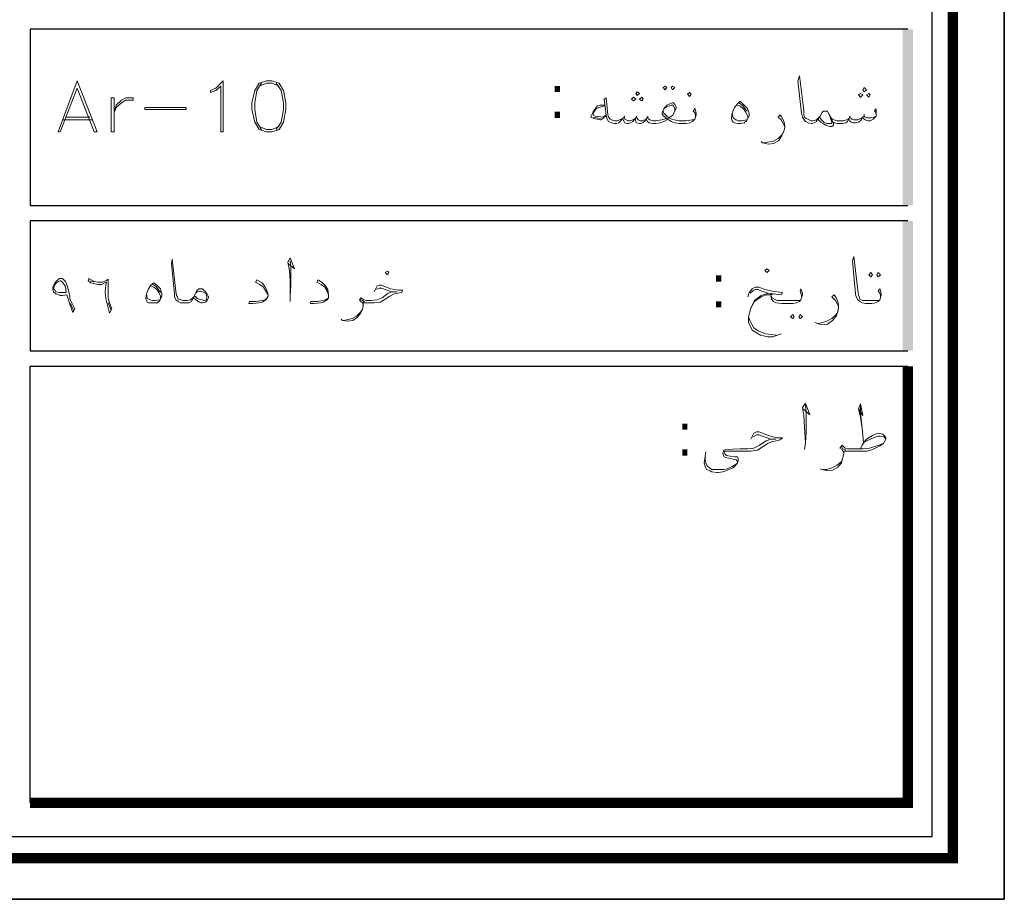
# Model space of a CAD drawing. Header units: metres. Extents: x 5.7 to 89.8, y 4 to 63.5.
# Tile 40 of 60: x 76.9 to 89.8, y 4 to 15.5. Entities that reach past the tile are written whole.
import ezdxf

# ---------------------------------------------------------------- set-up
doc = ezdxf.new("R2010")
doc.units = ezdxf.units.M
doc.header["$MEASUREMENT"] = 0
for name, color, linetype in [('PDF7_KADR', 7, 'Continuous'), ('PDF7_Text', 7, 'Continuous'), ('PDF7_textt', 7, 'Continuous')]:
    doc.layers.add(name, color=color, linetype=linetype)
doc.styles.add('PDF B Mitra', font='BMITRA.TTF')

msp = doc.modelspace()

# ---------------------------------------------------------------- linework, layer by layer
at = {"layer": 'PDF7_KADR', "lineweight": 25}
for points in [[(5.695, 4.013), (89.785, 4.013), (89.785, 63.476), (5.695, 63.476)], [(5.695, 63.476), (89.785, 63.476), (89.785, 4.013), (5.695, 4.013)], [(6.514, 4.832), (88.841, 4.832), (88.841, 62.657), (6.514, 62.657)]]:
    msp.add_lwpolyline(points, close=True, dxfattribs=at)
at = {"layer": 'PDF7_KADR', "lineweight": 0, "const_width": 0.135}
msp.add_lwpolyline([(6.235, 62.937), (6.235, 4.552), (89.111, 4.552), (89.111, 62.937)], close=True, dxfattribs=at)
at = {"layer": 'PDF7_KADR', "lineweight": 25}
for points in [[(88.524, 15.378), (77.053, 15.378), (77.053, 13.076), (88.524, 13.076)], [(88.524, 12.874), (82.783, 12.874), (77.053, 12.874), (77.053, 11.179), (82.783, 11.179), (88.524, 11.179)], [(77.053, 5.275), (77.053, 10.976), (78.748, 10.976), (82.783, 10.976), (88.524, 10.976)]]:
    msp.add_lwpolyline(points, dxfattribs=at)
at = {"layer": 'PDF7_KADR', "lineweight": 0, "const_width": 0.135}
msp.add_lwpolyline([(77.053, 5.275), (88.524, 5.275), (88.524, 9.31), (88.524, 10.976)], dxfattribs=at)
at = {"layer": 'PDF7_KADR', "transparency": 33554559}
for points in [[(88.456, 13.076), (88.591, 13.076), (88.456, 15.378)], [(88.591, 13.076), (88.456, 15.378), (88.591, 15.378)], [(88.456, 11.179), (88.591, 11.179), (88.456, 12.874)], [(88.591, 11.179), (88.456, 12.874), (88.591, 12.874)]]:
    msp.add_solid(points, dxfattribs=at)
at = {"layer": 'PDF7_textt', "lineweight": 20}
for points in [[(77.669, 14.704), (77.419, 14.039), (77.448, 14.039), (77.669, 14.607), (77.891, 14.039), (77.929, 14.039)], [(79.576, 14.039), (79.547, 14.039), (79.547, 14.636), (79.48, 14.578), (79.412, 14.55), (79.412, 14.578), (79.48, 14.607), (79.576, 14.704)], [(80.144, 14.704), (80.048, 14.675), (79.99, 14.578), (79.952, 14.415), (79.952, 14.328), (79.99, 14.164), (80.048, 14.068), (80.144, 14.039), (80.212, 14.039), (80.308, 14.068), (80.366, 14.164), (80.395, 14.328), (80.395, 14.415), (80.366, 14.578), (80.308, 14.675), (80.212, 14.704)], [(84.989, 14.511), (85.018, 14.54), (84.989, 14.559), (84.97, 14.54)], [(85.355, 14.636), (85.374, 14.617), (85.355, 14.588), (85.326, 14.617)], [(85.451, 14.636), (85.48, 14.617), (85.451, 14.588), (85.432, 14.617)], [(85.673, 14.501), (85.692, 14.53), (85.673, 14.55), (85.644, 14.53)], [(87.955, 14.559), (87.984, 14.588), (87.955, 14.617), (87.936, 14.588)], [(78.151, 14.039), (78.151, 14.482), (78.112, 14.482), (78.112, 14.039)], [(78.401, 14.482), (78.401, 14.453), (78.305, 14.453), (78.247, 14.415), (78.18, 14.357), (78.151, 14.289), (78.18, 14.386), (78.247, 14.453), (78.305, 14.482)], [(84.941, 14.444), (84.97, 14.463), (84.941, 14.492), (84.912, 14.463)], [(85.047, 14.444), (85.066, 14.463), (85.047, 14.492), (85.018, 14.463)], [(86.328, 14.434), (86.337, 14.434), (86.385, 14.386), (86.424, 14.347), (86.443, 14.309), (86.453, 14.28), (86.453, 14.251), (86.434, 14.212), (86.414, 14.184), (86.385, 14.155), (86.337, 14.145), (86.308, 14.145), (86.26, 14.155), (86.241, 14.164), (86.231, 14.184), (86.222, 14.212), (86.222, 14.222), (86.231, 14.28), (86.26, 14.357), (86.299, 14.405)], [(87.907, 14.492), (87.936, 14.521), (87.907, 14.54), (87.878, 14.521)], [(88.013, 14.492), (88.032, 14.521), (88.013, 14.54), (87.984, 14.521)], [(79.095, 14.328), (78.555, 14.328), (78.555, 14.357), (79.095, 14.357)], [(86.684, 12.2), (86.713, 12.228), (86.684, 12.248), (86.655, 12.228)], [(77.611, 11.679), (77.573, 11.785), (77.534, 11.911), (77.477, 11.901), (77.448, 11.901), (77.39, 11.92), (77.361, 11.949), (77.351, 11.988), (77.351, 12.007), (77.371, 12.055), (77.4, 12.094), (77.438, 12.122), (77.467, 12.122), (77.477, 12.122), (77.515, 12.084), (77.544, 12.017), (77.573, 11.891), (77.573, 11.853), (77.602, 11.795), (77.64, 11.728)], [(78.093, 11.67), (78.064, 11.776), (78.045, 11.862), (78.035, 11.949), (78.045, 12.036), (78.054, 12.074), (78.026, 12.065), (77.987, 12.045), (77.939, 12.045), (77.881, 12.055), (77.843, 12.065), (77.833, 12.074), (77.814, 12.084), (77.823, 12.122), (77.852, 12.103), (77.891, 12.084), (77.939, 12.074), (77.997, 12.074), (78.045, 12.094), (78.074, 12.113), (78.074, 12.026), (78.074, 11.959), (78.074, 11.872), (78.093, 11.805), (78.122, 11.728)], [(81.724, 12.171), (81.743, 12.2), (81.724, 12.219), (81.695, 12.2)], [(88.042, 12.2), (88.061, 12.171), (88.042, 12.142), (88.013, 12.171)], [(88.138, 12.2), (88.167, 12.171), (88.138, 12.142), (88.119, 12.171)], [(77.525, 11.939), (77.477, 11.939), (77.438, 11.939), (77.39, 11.949), (77.371, 11.978), (77.361, 11.988), (77.371, 12.026), (77.39, 12.055), (77.419, 12.084), (77.448, 12.094), (77.457, 12.094), (77.477, 12.074), (77.515, 12.017)], [(78.671, 12.065), (78.719, 12.026), (78.758, 11.988), (78.767, 11.949), (78.777, 11.92), (78.777, 11.891), (78.758, 11.853), (78.748, 11.834), (78.719, 11.805), (78.671, 11.805), (78.652, 11.805), (78.603, 11.805), (78.584, 11.814), (78.575, 11.834), (78.565, 11.853), (78.565, 11.862), (78.575, 11.92), (78.603, 11.988), (78.632, 12.036)], [(79.191, 11.872), (79.21, 11.92), (79.229, 11.959), (79.258, 11.988), (79.268, 11.988), (79.287, 11.988), (79.307, 11.988), (79.355, 11.939), (79.374, 11.911), (79.384, 11.882), (79.384, 11.872), (79.374, 11.843), (79.355, 11.824), (79.345, 11.814), (79.307, 11.805), (79.287, 11.805), (79.268, 11.814), (79.22, 11.843)], [(87.021, 11.651), (87.04, 11.622), (87.021, 11.602), (86.992, 11.622)], [(87.117, 11.651), (87.146, 11.622), (87.117, 11.602), (87.098, 11.622)]]:
    msp.add_lwpolyline(points, close=True, dxfattribs=at)
for points in [[(80.077, 14.675), (80.019, 14.578), (79.99, 14.415), (79.99, 14.328), (80.019, 14.164), (80.077, 14.068)], [(80.308, 14.636), (80.212, 14.675), (80.144, 14.675), (80.048, 14.636)], [(80.27, 14.068), (80.337, 14.164), (80.366, 14.328), (80.366, 14.415), (80.337, 14.578), (80.27, 14.675)], [(88.109, 14.28), (88.09, 14.318), (88.109, 14.338), (88.109, 14.299), (88.109, 14.28), (88.109, 14.241), (88.09, 14.222), (88.071, 14.203), (88.032, 14.184), (88.003, 14.184), (87.965, 14.193), (87.946, 14.212), (87.936, 14.232), (87.907, 14.184), (87.878, 14.164), (87.84, 14.155), (87.811, 14.155), (87.782, 14.164), (87.763, 14.184), (87.753, 14.212), (87.734, 14.174), (87.715, 14.155), (87.666, 14.145), (87.618, 14.145), (87.599, 14.145), (87.56, 14.155), (87.541, 14.174), (87.522, 14.222), (87.483, 14.289), (87.474, 14.309), (87.455, 14.309), (87.435, 14.309), (87.416, 14.309), (87.406, 14.289), (87.377, 14.241), (87.349, 14.203), (87.329, 14.184), (87.329, 14.174), (87.3, 14.155), (87.272, 14.145), (87.262, 14.145), (87.223, 14.155), (87.185, 14.174), (87.166, 14.203), (87.146, 14.232), (87.137, 14.28), (87.089, 14.704), (87.108, 14.771), (87.166, 14.318), (87.166, 14.261), (87.175, 14.232), (87.194, 14.212), (87.233, 14.193), (87.262, 14.184), (87.272, 14.184), (87.281, 14.184), (87.329, 14.193), (87.339, 14.203), (87.349, 14.212), (87.377, 14.241)], [(85.75, 14.232), (85.75, 14.251), (85.74, 14.289), (85.721, 14.309), (85.74, 14.347), (85.75, 14.318), (85.759, 14.28), (85.759, 14.261), (85.75, 14.232), (85.74, 14.203), (85.711, 14.174), (85.682, 14.155), (85.625, 14.145), (85.557, 14.145), (85.538, 14.145), (85.48, 14.155), (85.432, 14.174), (85.403, 14.193), (85.393, 14.212), (85.374, 14.193), (85.336, 14.174), (85.287, 14.155), (85.23, 14.145), (85.22, 14.145), (85.191, 14.145), (85.143, 14.155), (85.124, 14.174), (85.104, 14.203), (85.085, 14.174), (85.056, 14.155), (85.037, 14.145), (85.018, 14.145), (84.979, 14.155), (84.97, 14.174), (84.96, 14.212), (84.931, 14.174), (84.902, 14.155), (84.873, 14.145), (84.854, 14.145), (84.825, 14.155), (84.816, 14.174), (84.796, 14.212), (84.767, 14.174), (84.748, 14.155), (84.719, 14.145), (84.7, 14.145), (84.69, 14.145), (84.652, 14.155), (84.613, 14.174), (84.594, 14.203), (84.584, 14.251), (84.556, 14.463), (84.584, 14.482), (84.604, 14.261), (84.613, 14.232), (84.633, 14.203), (84.652, 14.193), (84.69, 14.184), (84.7, 14.184), (84.729, 14.184), (84.758, 14.193), (84.796, 14.212), (84.816, 14.232), (84.825, 14.203), (84.864, 14.184), (84.893, 14.184), (84.931, 14.193), (84.96, 14.212), (84.979, 14.232), (84.999, 14.193), (85.027, 14.184), (85.056, 14.184), (85.104, 14.203), (85.124, 14.232), (85.133, 14.212), (85.153, 14.193), (85.191, 14.184), (85.22, 14.184), (85.23, 14.184), (85.307, 14.193), (85.374, 14.212), (85.336, 14.241), (85.316, 14.27), (85.316, 14.289), (85.336, 14.338), (85.374, 14.386), (85.413, 14.405), (85.451, 14.415), (85.461, 14.415), (85.48, 14.395), (85.499, 14.367), (85.499, 14.347), (85.48, 14.309), (85.451, 14.251), (85.403, 14.222), (85.442, 14.203), (85.47, 14.193), (85.538, 14.184), (85.557, 14.184), (85.634, 14.184), (85.711, 14.193), (85.74, 14.203)], [(86.318, 14.415), (86.366, 14.386), (86.405, 14.328), (86.424, 14.309)], [(84.565, 14.386), (84.498, 14.386), (84.469, 14.376), (84.45, 14.357), (84.411, 14.299), (84.382, 14.232), (84.421, 14.212), (84.507, 14.193), (84.517, 14.193), (84.584, 14.251)], [(84.565, 14.376), (84.488, 14.357), (84.45, 14.338), (84.411, 14.28), (84.411, 14.27), (84.421, 14.251), (84.44, 14.241), (84.546, 14.232), (84.584, 14.261)], [(85.326, 14.309), (85.336, 14.28), (85.365, 14.251), (85.403, 14.222)], [(85.48, 14.309), (85.48, 14.338), (85.461, 14.376), (85.451, 14.386), (85.432, 14.386), (85.374, 14.367), (85.336, 14.338)], [(86.289, 14.386), (86.328, 14.376), (86.376, 14.338), (86.405, 14.299), (86.434, 14.241), (86.434, 14.222)], [(87.483, 14.289), (87.503, 14.241), (87.532, 14.164), (87.532, 14.145), (87.522, 14.145), (87.503, 14.145), (87.464, 14.145), (87.426, 14.164), (87.397, 14.193), (87.368, 14.232)], [(77.486, 14.193), (77.862, 14.193)], [(77.515, 14.232), (77.833, 14.232)], [(84.507, 14.212), (84.411, 14.232)], [(84.825, 14.241), (84.816, 14.232)], [(84.979, 14.241), (84.979, 14.232)], [(85.133, 14.241), (85.124, 14.232)], [(86.414, 14.193), (86.357, 14.184), (86.308, 14.184), (86.28, 14.193), (86.241, 14.222), (86.231, 14.28)], [(86.915, 14.106), (86.896, 14.145), (86.867, 14.193), (86.828, 14.232), (86.857, 14.261), (86.877, 14.232), (86.906, 14.174), (86.915, 14.126), (86.915, 14.097), (86.906, 14.049), (86.877, 13.991), (86.838, 13.924), (86.771, 13.885), (86.703, 13.875), (86.626, 13.895), (86.607, 13.914)], [(87.541, 14.174), (87.551, 14.145), (87.551, 14.126), (87.532, 14.106), (87.503, 14.106), (87.455, 14.126), (87.416, 14.145), (87.387, 14.164), (87.349, 14.203)], [(87.522, 14.222), (87.541, 14.203), (87.56, 14.193), (87.599, 14.184), (87.618, 14.184), (87.686, 14.184), (87.724, 14.193), (87.753, 14.212), (87.763, 14.232), (87.792, 14.203), (87.82, 14.193), (87.869, 14.193), (87.907, 14.212), (87.936, 14.232), (87.955, 14.241), (87.965, 14.232), (87.994, 14.222), (88.042, 14.222), (88.081, 14.232), (88.109, 14.241)], [(87.772, 14.241), (87.763, 14.232)], [(87.955, 14.27), (87.955, 14.241)], [(80.048, 14.106), (80.144, 14.068), (80.212, 14.068), (80.308, 14.106)], [(86.636, 13.895), (86.694, 13.904), (86.761, 13.914), (86.828, 13.952), (86.877, 14.001), (86.906, 14.049)], [(79.191, 11.872), (79.172, 11.843), (79.162, 11.824), (79.133, 11.805), (79.095, 11.805), (79.066, 11.805), (79.056, 11.805), (79.018, 11.805), (78.989, 11.824), (78.96, 11.843), (78.941, 11.882), (78.941, 11.92), (78.902, 12.315), (78.912, 12.373), (78.96, 11.959), (78.969, 11.901), (78.979, 11.882), (78.989, 11.853), (79.027, 11.843), (79.056, 11.834), (79.066, 11.834), (79.104, 11.834), (79.152, 11.843), (79.181, 11.872), (79.201, 11.891)], [(80.433, 12.315), (80.51, 12.248), (80.453, 12.392), (80.424, 12.334), (80.443, 12.228), (80.453, 12.094), (80.453, 11.901), (80.453, 11.824)], [(80.453, 11.901), (80.462, 12.036), (80.462, 12.257), (80.453, 12.354)], [(88.167, 11.872), (88.167, 11.901), (88.158, 11.93), (88.138, 11.959), (88.158, 11.988), (88.167, 11.968), (88.177, 11.92), (88.177, 11.911), (88.167, 11.872), (88.158, 11.843), (88.138, 11.824), (88.1, 11.805), (88.052, 11.795), (87.975, 11.795), (87.926, 11.805), (87.898, 11.824), (87.869, 11.843), (87.849, 11.882), (87.84, 11.92), (87.801, 12.354), (87.82, 12.411), (87.869, 11.968), (87.878, 11.911), (87.888, 11.882), (87.898, 11.853), (87.936, 11.834), (87.975, 11.834), (88.052, 11.834), (88.138, 11.834), (88.158, 11.843)], [(80.164, 11.911), (80.135, 11.959), (80.106, 12.007), (80.058, 12.045), (80, 12.074), (80.019, 12.103), (80.087, 12.065), (80.116, 12.026), (80.144, 11.978), (80.164, 11.911), (80.164, 11.891), (80.154, 11.872), (80.135, 11.843), (80.087, 11.814), (80.048, 11.805), (79.961, 11.795), (79.913, 11.795), (79.923, 11.824), (80.01, 11.824), (80.087, 11.834), (80.125, 11.843), (80.154, 11.872)], [(80.953, 11.911), (80.934, 11.959), (80.905, 12.007), (80.857, 12.045), (80.799, 12.074), (80.819, 12.103), (80.876, 12.065), (80.915, 12.026), (80.944, 11.978), (80.953, 11.911), (80.953, 11.891), (80.953, 11.872), (80.934, 11.843), (80.886, 11.814), (80.848, 11.805), (80.761, 11.795), (80.713, 11.795), (80.722, 11.824), (80.809, 11.824), (80.876, 11.834), (80.915, 11.843), (80.953, 11.872)], [(77.833, 12.094), (77.891, 12.074)], [(78.623, 12.026), (78.671, 12.007), (78.709, 11.978), (78.738, 11.939), (78.758, 11.891), (78.758, 11.862)], [(78.661, 12.045), (78.7, 12.017), (78.738, 11.968), (78.758, 11.939)], [(81.551, 11.949), (81.589, 12.026), (81.618, 12.036), (81.647, 12.036), (81.762, 11.988), (81.82, 11.978), (81.868, 11.968), (81.926, 11.968), (81.907, 11.939), (81.859, 11.93), (81.811, 11.92), (81.753, 11.891), (81.695, 11.853), (81.628, 11.814), (81.551, 11.805), (81.454, 11.805), (81.425, 11.805), (81.406, 11.805), (81.406, 11.766), (81.396, 11.718), (81.368, 11.66), (81.329, 11.612), (81.271, 11.573), (81.204, 11.564), (81.136, 11.573), (81.117, 11.593)], [(81.406, 11.776), (81.396, 11.805), (81.377, 11.824), (81.358, 11.843), (81.377, 11.872), (81.416, 11.843), (81.445, 11.834), (81.454, 11.834), (81.512, 11.834), (81.589, 11.843), (81.657, 11.872), (81.734, 11.93), (81.782, 11.949), (81.849, 11.949), (81.782, 11.949), (81.647, 11.997), (81.618, 11.997), (81.57, 11.978)], [(86.434, 11.882), (86.453, 11.939), (86.491, 11.988), (86.53, 12.007), (86.578, 12.007), (86.655, 11.978), (86.751, 11.959), (86.886, 11.939), (86.867, 11.911), (86.694, 11.93), (86.617, 11.959), (86.568, 11.978), (86.54, 11.978), (86.511, 11.968), (86.462, 11.93)], [(87.137, 11.872), (87.137, 11.901), (87.127, 11.93), (87.117, 11.959), (87.127, 11.988), (87.137, 11.968), (87.146, 11.92), (87.146, 11.911), (87.137, 11.872), (87.127, 11.843), (87.108, 11.824), (87.069, 11.805), (87.021, 11.795), (86.954, 11.795), (86.877, 11.795), (86.809, 11.805), (86.771, 11.824), (86.742, 11.853), (86.732, 11.901), (86.732, 11.93)], [(78.748, 11.843), (78.69, 11.834), (78.652, 11.834), (78.623, 11.843), (78.584, 11.862), (78.575, 11.92)], [(79.22, 11.93), (79.239, 11.949), (79.268, 11.959), (79.287, 11.959), (79.307, 11.949), (79.326, 11.939), (79.355, 11.92), (79.364, 11.882), (79.364, 11.872), (79.355, 11.843), (79.335, 11.834), (79.297, 11.843), (79.239, 11.862), (79.21, 11.891)], [(81.425, 11.814), (81.396, 11.834), (81.368, 11.853)], [(86.867, 11.4), (86.761, 11.362), (86.694, 11.362), (86.597, 11.381), (86.491, 11.448), (86.443, 11.554), (86.443, 11.622), (86.472, 11.737), (86.52, 11.824), (86.607, 11.882), (86.674, 11.911), (86.723, 11.911), (86.78, 11.92)], [(86.703, 11.93), (86.607, 11.901), (86.52, 11.834), (86.472, 11.737)], [(86.732, 11.901), (86.751, 11.872), (86.8, 11.843), (86.819, 11.834), (86.877, 11.834), (86.954, 11.834), (87.031, 11.834), (87.108, 11.834), (87.127, 11.843)], [(87.618, 11.756), (87.599, 11.795), (87.58, 11.834), (87.532, 11.882), (87.56, 11.911), (87.589, 11.872), (87.609, 11.824), (87.618, 11.766), (87.618, 11.747), (87.609, 11.689), (87.589, 11.631), (87.541, 11.573), (87.474, 11.525), (87.406, 11.516), (87.339, 11.535), (87.31, 11.554)], [(77.583, 11.795), (77.621, 11.708)], [(78.074, 11.805), (78.112, 11.708)], [(81.146, 11.573), (81.194, 11.583), (81.262, 11.602), (81.319, 11.631), (81.368, 11.679), (81.396, 11.718)], [(86.443, 11.622), (86.462, 11.564), (86.511, 11.477), (86.568, 11.439), (86.665, 11.4), (86.809, 11.381)], [(87.349, 11.535), (87.397, 11.545), (87.464, 11.564), (87.532, 11.602), (87.589, 11.651), (87.609, 11.689)], [(87.156, 10.418), (87.243, 10.341), (87.185, 10.495), (87.146, 10.437), (87.166, 10.331), (87.175, 10.177), (87.185, 9.975), (87.175, 9.888)], [(87.185, 9.975), (87.194, 10.119), (87.194, 10.35), (87.185, 10.466)], [(87.878, 10.418), (87.936, 10.331), (87.907, 10.485), (87.878, 10.418), (87.907, 10.312), (87.926, 10.167), (87.946, 9.975)], [(87.926, 10.167), (87.907, 10.37), (87.907, 10.476)], [(86.472, 10.023), (86.511, 10.1), (86.549, 10.119), (86.578, 10.119), (86.703, 10.071), (86.761, 10.052), (86.809, 10.042), (86.886, 10.042), (86.857, 10.013), (86.809, 10.004), (86.751, 9.994), (86.694, 9.965), (86.636, 9.927), (86.559, 9.878), (86.472, 9.869), (86.366, 9.869), (86.28, 9.869), (86.154, 9.869), (86.145, 9.869), (86.135, 9.869), (86.125, 9.85), (86.135, 9.83), (86.154, 9.811), (86.202, 9.801), (86.27, 9.792), (86.299, 9.792), (86.308, 9.772), (86.308, 9.734), (86.299, 9.715), (86.27, 9.676), (86.241, 9.647), (86.183, 9.628), (86.145, 9.609), (86.106, 9.599), (86.048, 9.589), (86.029, 9.589), (85.962, 9.599), (85.942, 9.609), (85.894, 9.628), (85.875, 9.667), (85.865, 9.715), (85.875, 9.801), (85.885, 9.859)], [(85.875, 9.801), (85.875, 9.744), (85.885, 9.715), (85.904, 9.676), (85.933, 9.647), (85.962, 9.628), (86.01, 9.628), (86.039, 9.628), (86.116, 9.628), (86.164, 9.638), (86.231, 9.667), (86.28, 9.695), (86.289, 9.705), (86.299, 9.724), (86.289, 9.744), (86.28, 9.753), (86.241, 9.763), (86.202, 9.772), (86.145, 9.782), (86.125, 9.792), (86.116, 9.811), (86.106, 9.84), (86.106, 9.85), (86.116, 9.869), (86.125, 9.878), (86.145, 9.888), (86.328, 9.898), (86.366, 9.898), (86.434, 9.898), (86.511, 9.907), (86.588, 9.946), (86.674, 10.004), (86.732, 10.023), (86.8, 10.023), (86.732, 10.023), (86.578, 10.081), (86.549, 10.081), (86.501, 10.052)], [(87.907, 9.898), (87.926, 9.946), (87.955, 9.984), (87.984, 10.023), (88.061, 10.071), (88.138, 10.1), (88.196, 10.09), (88.215, 10.071), (88.235, 10.042), (88.235, 10.023), (88.215, 9.984), (88.206, 9.965), (88.158, 9.936), (88.061, 9.888), (87.994, 9.869), (87.888, 9.869), (87.743, 9.869), (87.715, 9.869), (87.686, 9.869), (87.686, 9.83), (87.676, 9.782), (87.657, 9.715), (87.609, 9.657), (87.541, 9.618), (87.474, 9.609), (87.406, 9.628), (87.377, 9.638)], [(87.955, 9.984), (88.032, 10.023), (88.109, 10.052), (88.138, 10.061), (88.158, 10.061), (88.215, 10.052), (88.235, 10.023)], [(87.686, 9.84), (87.676, 9.869), (87.666, 9.888), (87.637, 9.907), (87.666, 9.946), (87.705, 9.907), (87.734, 9.898), (87.743, 9.898), (87.936, 9.898), (88.023, 9.907), (88.119, 9.936), (88.206, 9.965)], [(87.715, 9.878), (87.676, 9.898), (87.657, 9.927)], [(87.416, 9.628), (87.464, 9.628), (87.532, 9.647), (87.599, 9.686), (87.657, 9.734), (87.676, 9.782)]]:
    msp.add_lwpolyline(points, dxfattribs=at)

# ---------------------------------------------------------------- texts
at = {"layer": 'PDF7_Text', "char_height": 0.544, "attachment_point": 7, "style": 'PDF B Mitra'}
for insert in [(83.843, 14.22), (85.952, 11.745), (85.509, 9.809)]:
    msp.add_mtext(':', dxfattribs=dict(at, insert=insert))

doc.saveas('drawing.dxf')
